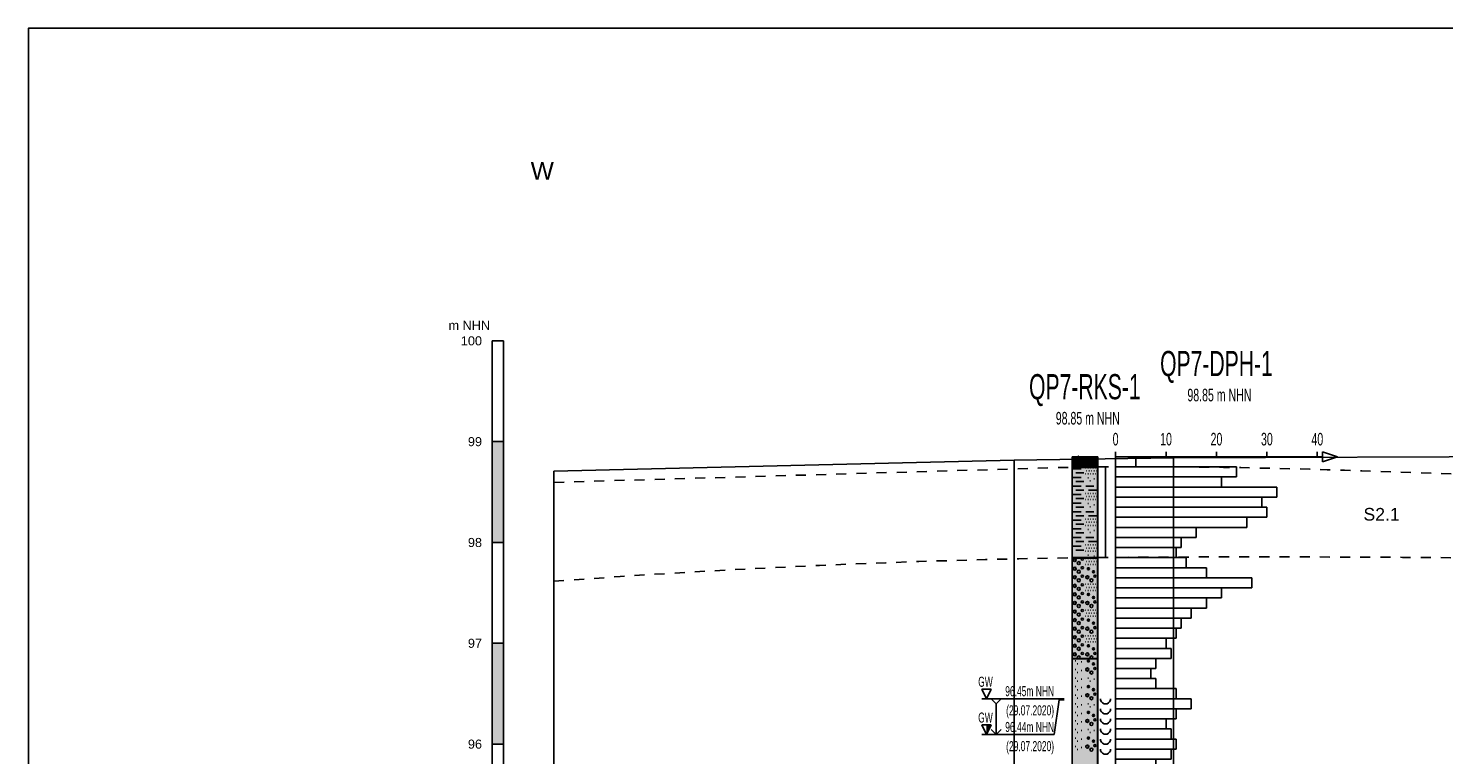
# Model space of a CAD drawing. Header units: metres. Extents: x -17 to 824, y 89 to 134.
# Tile 60 of 80: x 576 to 590, y 96 to 103. Entities that reach past the tile are written whole.
import ezdxf
from ezdxf.enums import TextEntityAlignment as Align

# ---------------------------------------------------------------- set-up
doc = ezdxf.new("R2010")
doc.units = ezdxf.units.M
doc.linetypes.add('ACAD_ISO03W100', pattern=[30, 12, -18])
for name, color, linetype in [('BG_GT_DC_DPH', 249, 'Continuous'), ('BG_GT_DC_RKS', 249, 'Continuous'), ('BG_GT_SCHICHT', 3, 'ACAD_ISO03W100'), ('BG_GT_TE', 6, 'Continuous'), ('BW_KOERP_GESCH', 126, 'Continuous'), ('BW_Z_BEM', 52, 'Continuous'), ('ZZ_LAYOUT', 2, 'Continuous')]:
    doc.layers.add(name, color=color, linetype=linetype)
doc.layers.add('ZZ_AFENSTER', color=6, linetype='Continuous', plot=False)
doc.styles.add('ARI018_V_100', font='arial.ttf', dxfattribs={"height": 0.18})
doc.styles.add('ARI025_V_50', font='arial.ttf', dxfattribs={"height": 0.125})
doc.styles.add('ARI035_V_50', font='arial.ttf', dxfattribs={"height": 0.175})
doc.styles.get("Standard").update_dxf_attribs({"font": 'arial.ttf'})

# ---------------------------------------------------------------- blocks, each defined once
blk = doc.blocks.new('QP7-RKS-1')
for p, q in [((-0.0026, 0), (0, 0)), ((-0.0026, -0.0021), (-0.0026, 0)), ((-0.0026, 0), (0.0024, 0)), ((-0.0026, -0.12), (-0.0026, 0)), ((0, 0), (0, -0.0021)), ((0, 0), (0.0025, 0)), ((0, -0.0021), (0, 0)), ((0.0024, 0), (0.0024, -0.12)), ((0.0025, 0), (0.0025, -0.0021)), ((-0.0026, -0.002), (0.0025, -0.002)), ((-0.0026, -0.0201), (-0.0026, -0.002)), ((0, -0.0021), (-0.0026, -0.0021)), ((-0.0024, -0.0024), (-0.0008, -0.0024)), ((0.0025, -0.0021), (0, -0.0021)), ((0, -0.0022), (0.0001, -0.0022)), ((0.0002, -0.0028), (0.0003, -0.0028)), ((0.0004, -0.0005), (0.0008, -0.0005)), ((0.00041, -0.00045), (0.00079, -0.00045)), ((0.00041, -0.00055), (0.00079, -0.00055)), ((0.00043, -0.0004), (0.00077, -0.0004)), ((0.00043, -0.0006), (0.00077, -0.0006)), ((0.00047, -0.00035), (0.00073, -0.00035)), ((0.00047, -0.00065), (0.00073, -0.00065)), ((0.0005, -0.0022), (0.0006, -0.0022)), ((0.0006, -0.0011), (0.0007, -0.0011)), ((0.0007, -0.0028), (0.0008, -0.0028)), ((0.001, -0.0022), (0.0011, -0.0022)), ((0.0012, -0.0028), (0.0013, -0.0028)), ((0.0015, -0.0022), (0.0016, -0.0022)), ((0.0016, -0.0005), (0.0017, -0.0005)), ((0.0016, -0.0011), (0.0017, -0.0011)), ((0.0017, -0.0028), (0.0018, -0.0028)), ((0.002, -0.0022), (0.0021, -0.0022)), ((0.0022, -0.0028), (0.0023, -0.0028)), ((0.0025, -0.002), (0.0025, -0.0201)), ((0.004, -0.002), (0.004, -0.02)), ((-0.0024, -0.0041), (-0.0008, -0.0041)), ((-0.0019, -0.0032), (-0.0003, -0.0032)), ((-0.0019, -0.0049), (-0.0003, -0.0049)), ((0, -0.0034), (0.0001, -0.0034)), ((0.0005, -0.0034), (0.0006, -0.0034)), ((0.0005, -0.0042), (0.0006, -0.0042)), ((0.0009, -0.0048), (0.001, -0.0048)), ((0.001, -0.0034), (0.0011, -0.0034)), ((0.0015, -0.0034), (0.0016, -0.0034)), ((0.0017, -0.0044), (0.0018, -0.0044)), ((0.002, -0.0034), (0.0021, -0.0034)), ((-0.0024, -0.0058), (-0.0008, -0.0058)), ((-0.0024, -0.0075), (-0.0008, -0.0075)), ((-0.0019, -0.0066), (-0.0003, -0.0066)), ((-0.0019, -0.0083), (-0.0003, -0.0083)), ((0, -0.0073), (0.0001, -0.0073)), ((0.0001, -0.0058), (0.0017, -0.0058)), ((0.0002, -0.0079), (0.0003, -0.0079)), ((0.0005, -0.0073), (0.0006, -0.0073)), ((0.0006, -0.0066), (0.0022, -0.0066)), ((0.0007, -0.0079), (0.0008, -0.0079)), ((0.001, -0.0073), (0.0011, -0.0073)), ((0.0012, -0.0079), (0.0013, -0.0079)), ((0.0015, -0.0073), (0.0016, -0.0073)), ((0.0017, -0.0079), (0.0018, -0.0079)), ((0.002, -0.0073), (0.0021, -0.0073)), ((0.0022, -0.0079), (0.0023, -0.0079)), ((-0.0024, -0.0092), (-0.0008, -0.0092)), ((-0.0024, -0.0109), (-0.0008, -0.0109)), ((-0.0019, -0.01), (-0.0003, -0.01)), ((0, -0.0085), (0.0001, -0.0085)), ((0.0001, -0.0109), (0.0017, -0.0109)), ((0.0005, -0.0085), (0.0006, -0.0085)), ((0.0005, -0.0093), (0.0006, -0.0093)), ((0.0009, -0.0099), (0.001, -0.0099)), ((0.001, -0.0085), (0.0011, -0.0085)), ((0.0015, -0.0085), (0.0016, -0.0085)), ((0.0017, -0.0095), (0.0018, -0.0095)), ((0.002, -0.0085), (0.0021, -0.0085)), ((-0.0024, -0.0126), (-0.0008, -0.0126)), ((-0.0019, -0.0117), (-0.0003, -0.0117)), ((-0.0019, -0.0134), (-0.0003, -0.0134)), ((0, -0.0124), (0.0001, -0.0124)), ((0, -0.0136), (0.0001, -0.0136)), ((0.0002, -0.013), (0.0003, -0.013)), ((0.0005, -0.0124), (0.0006, -0.0124)), ((0.0005, -0.0136), (0.0006, -0.0136)), ((0.0006, -0.0117), (0.0022, -0.0117)), ((0.0007, -0.013), (0.0008, -0.013)), ((0.001, -0.0124), (0.0011, -0.0124)), ((0.001, -0.0136), (0.0011, -0.0136)), ((0.0012, -0.013), (0.0013, -0.013)), ((0.0015, -0.0124), (0.0016, -0.0124)), ((0.0015, -0.0136), (0.0016, -0.0136)), ((0.0017, -0.013), (0.0018, -0.013)), ((0.002, -0.0124), (0.0021, -0.0124)), ((0.002, -0.0136), (0.0021, -0.0136)), ((0.0022, -0.013), (0.0023, -0.013)), ((-0.0024, -0.0143), (-0.0008, -0.0143)), ((-0.0024, -0.016), (-0.0008, -0.016)), ((-0.0019, -0.0151), (-0.0003, -0.0151)), ((-0.0019, -0.0168), (-0.0003, -0.0168)), ((0.0001, -0.016), (0.0017, -0.016)), ((0.0005, -0.0144), (0.0006, -0.0144)), ((0.0006, -0.0168), (0.0022, -0.0168)), ((0.0009, -0.015), (0.001, -0.015)), ((0.0017, -0.0146), (0.0018, -0.0146)), ((-0.0024, -0.0177), (-0.0008, -0.0177)), ((-0.0019, -0.0185), (-0.0003, -0.0185)), ((0, -0.0175), (0.0001, -0.0175)), ((0, -0.0187), (0.0001, -0.0187)), ((0.0002, -0.0181), (0.0003, -0.0181)), ((0.0005, -0.0175), (0.0006, -0.0175)), ((0.0005, -0.0187), (0.0006, -0.0187)), ((0.0005, -0.0195), (0.0006, -0.0195)), ((0.0007, -0.0181), (0.0008, -0.0181)), ((0.001, -0.0175), (0.0011, -0.0175)), ((0.001, -0.0187), (0.0011, -0.0187)), ((0.0012, -0.0181), (0.0013, -0.0181)), ((0.0015, -0.0175), (0.0016, -0.0175)), ((0.0015, -0.0187), (0.0016, -0.0187)), ((0.0017, -0.0181), (0.0018, -0.0181)), ((0.002, -0.0175), (0.0021, -0.0175)), ((0.002, -0.0187), (0.0021, -0.0187)), ((0.0022, -0.0181), (0.0023, -0.0181)), ((-0.0026, -0.02), (0.0025, -0.02)), ((-0.0026, -0.0401), (-0.0026, -0.02)), ((0.0025, -0.0201), (-0.0026, -0.0201)), ((-0.0021, -0.0205), (-0.002, -0.0205)), ((-0.0021, -0.0222), (-0.002, -0.0222)), ((0, -0.0202), (0.0001, -0.0202)), ((0, -0.0214), (0.0001, -0.0214)), ((0.0002, -0.0208), (0.0003, -0.0208)), ((0.0004, -0.0222), (0.0008, -0.0222)), ((0.00041, -0.02215), (0.00079, -0.02215)), ((0.00041, -0.02225), (0.00079, -0.02225)), ((0.00043, -0.0221), (0.00077, -0.0221)), ((0.00043, -0.0223), (0.00077, -0.0223)), ((0.00047, -0.02205), (0.00073, -0.02205)), ((0.00047, -0.02235), (0.00073, -0.02235)), ((0.0005, -0.0202), (0.0006, -0.0202)), ((0.0005, -0.0214), (0.0006, -0.0214)), ((0.0007, -0.0208), (0.0008, -0.0208)), ((0.001, -0.0202), (0.0011, -0.0202)), ((0.001, -0.0214), (0.0011, -0.0214)), ((0.0012, -0.0208), (0.0013, -0.0208)), ((0.0015, -0.0202), (0.0016, -0.0202)), ((0.0015, -0.0214), (0.0016, -0.0214)), ((0.0017, -0.0197), (0.0018, -0.0197)), ((0.0017, -0.0208), (0.0018, -0.0208)), ((0.002, -0.0202), (0.0021, -0.0202)), ((0.002, -0.0214), (0.0021, -0.0214)), ((0.0022, -0.0208), (0.0023, -0.0208)), ((0.0025, -0.02), (0.0025, -0.0401)), ((-0.0021, -0.0239), (-0.002, -0.0239)), ((0.0004, -0.0239), (0.0005, -0.0239)), ((0.0014, -0.0228), (0.0018, -0.0228)), ((0.00141, -0.02275), (0.00179, -0.02275)), ((0.00141, -0.02285), (0.00179, -0.02285)), ((0.00143, -0.0227), (0.00177, -0.0227)), ((0.00143, -0.0229), (0.00177, -0.0229)), ((0.00147, -0.02265), (0.00173, -0.02265)), ((0.00147, -0.02295), (0.00173, -0.02295)), ((-0.0021, -0.0256), (-0.002, -0.0256)), ((-0.0021, -0.0273), (-0.002, -0.0273)), ((0, -0.0253), (0.0001, -0.0253)), ((0, -0.0265), (0.0001, -0.0265)), ((0.0002, -0.0259), (0.0003, -0.0259)), ((0.0004, -0.0273), (0.0008, -0.0273)), ((0.00041, -0.02725), (0.00079, -0.02725)), ((0.00041, -0.02735), (0.00079, -0.02735)), ((0.00043, -0.0272), (0.00077, -0.0272)), ((0.00043, -0.0274), (0.00077, -0.0274)), ((0.00047, -0.02715), (0.00073, -0.02715)), ((0.00047, -0.02745), (0.00073, -0.02745)), ((0.0005, -0.0253), (0.0006, -0.0253)), ((0.0005, -0.0265), (0.0006, -0.0265)), ((0.0007, -0.0259), (0.0008, -0.0259)), ((0.001, -0.0253), (0.0011, -0.0253)), ((0.001, -0.0265), (0.0011, -0.0265)), ((0.0012, -0.0259), (0.0013, -0.0259)), ((0.0014, -0.0279), (0.0018, -0.0279)), ((0.00141, -0.02785), (0.00179, -0.02785)), ((0.00141, -0.02795), (0.00179, -0.02795)), ((0.00143, -0.0278), (0.00177, -0.0278)), ((0.00143, -0.028), (0.00177, -0.028)), ((0.00147, -0.02775), (0.00173, -0.02775)), ((0.00147, -0.02805), (0.00173, -0.02805)), ((0.0015, -0.0253), (0.0016, -0.0253)), ((0.0015, -0.0265), (0.0016, -0.0265)), ((0.0017, -0.0259), (0.0018, -0.0259)), ((0.002, -0.0253), (0.0021, -0.0253)), ((0.002, -0.0265), (0.0021, -0.0265)), ((0.0022, -0.0259), (0.0023, -0.0259)), ((-0.0021, -0.029), (-0.002, -0.029)), ((-0.0021, -0.0307), (-0.002, -0.0307)), ((0, -0.0304), (0.0001, -0.0304)), ((0.0004, -0.029), (0.0005, -0.029)), ((0.0005, -0.0304), (0.0006, -0.0304)), ((0.001, -0.0304), (0.0011, -0.0304)), ((0.0015, -0.0304), (0.0016, -0.0304)), ((0.002, -0.0304), (0.0021, -0.0304)), ((-0.0021, -0.0324), (-0.002, -0.0324)), ((0, -0.0316), (0.0001, -0.0316)), ((0.0002, -0.031), (0.0003, -0.031)), ((0.0004, -0.0324), (0.0008, -0.0324)), ((0.00041, -0.03235), (0.00079, -0.03235)), ((0.00041, -0.03245), (0.00079, -0.03245)), ((0.00043, -0.0323), (0.00077, -0.0323)), ((0.00043, -0.0325), (0.00077, -0.0325)), ((0.00047, -0.03225), (0.00073, -0.03225)), ((0.00047, -0.03255), (0.00073, -0.03255)), ((0.0005, -0.0316), (0.0006, -0.0316)), ((0.0007, -0.031), (0.0008, -0.031)), ((0.001, -0.0316), (0.0011, -0.0316)), ((0.0012, -0.031), (0.0013, -0.031)), ((0.0014, -0.033), (0.0018, -0.033)), ((0.00141, -0.03295), (0.00179, -0.03295)), ((0.00141, -0.03305), (0.00179, -0.03305)), ((0.00143, -0.0329), (0.00177, -0.0329)), ((0.00143, -0.0331), (0.00177, -0.0331)), ((0.00147, -0.03285), (0.00173, -0.03285)), ((0.00147, -0.03315), (0.00173, -0.03315)), ((0.0015, -0.0316), (0.0016, -0.0316)), ((0.0017, -0.031), (0.0018, -0.031)), ((0.002, -0.0316), (0.0021, -0.0316)), ((0.0022, -0.031), (0.0023, -0.031)), ((-0.0021, -0.0341), (-0.002, -0.0341)), ((-0.0021, -0.0358), (-0.002, -0.0358)), ((0, -0.0355), (0.0001, -0.0355)), ((0.0002, -0.0361), (0.0003, -0.0361)), ((0.0004, -0.0341), (0.0005, -0.0341)), ((0.0005, -0.0355), (0.0006, -0.0355)), ((0.0007, -0.0361), (0.0008, -0.0361)), ((0.001, -0.0355), (0.0011, -0.0355)), ((0.0012, -0.0361), (0.0013, -0.0361)), ((0.0015, -0.0355), (0.0016, -0.0355)), ((0.0017, -0.0361), (0.0018, -0.0361)), ((0.002, -0.0355), (0.0021, -0.0355)), ((0.0022, -0.0361), (0.0023, -0.0361)), ((-0.0021, -0.0375), (-0.002, -0.0375)), ((-0.0021, -0.0392), (-0.002, -0.0392)), ((0, -0.0367), (0.0001, -0.0367)), ((0.0004, -0.0375), (0.0008, -0.0375)), ((0.0004, -0.0392), (0.0005, -0.0392)), ((0.00041, -0.03745), (0.00079, -0.03745)), ((0.00041, -0.03755), (0.00079, -0.03755)), ((0.00043, -0.0374), (0.00077, -0.0374)), ((0.00043, -0.0376), (0.00077, -0.0376)), ((0.00047, -0.03735), (0.00073, -0.03735)), ((0.00047, -0.03765), (0.00073, -0.03765)), ((0.0005, -0.0367), (0.0006, -0.0367)), ((0.001, -0.0367), (0.0011, -0.0367)), ((0.0014, -0.0381), (0.0018, -0.0381)), ((0.00141, -0.03805), (0.00179, -0.03805)), ((0.00141, -0.03815), (0.00179, -0.03815)), ((0.00143, -0.038), (0.00177, -0.038)), ((0.00143, -0.0382), (0.00177, -0.0382)), ((0.00147, -0.03795), (0.00173, -0.03795)), ((0.00147, -0.03825), (0.00173, -0.03825)), ((0.0015, -0.0367), (0.0016, -0.0367)), ((0.002, -0.0367), (0.0021, -0.0367)), ((-0.0026, -0.04), (0.0025, -0.04)), ((-0.0026, -0.1201), (-0.0026, -0.04)), ((0.0025, -0.0401), (-0.0026, -0.0401)), ((-0.002, -0.0405), (-0.0019, -0.0405)), ((-0.0016, -0.0411), (-0.0015, -0.0411)), ((-0.0008, -0.0407), (-0.0007, -0.0407)), ((0.0004, -0.0405), (0.0008, -0.0405)), ((0.00041, -0.04045), (0.00079, -0.04045)), ((0.00041, -0.04055), (0.00079, -0.04055)), ((0.00043, -0.0404), (0.00077, -0.0404)), ((0.00043, -0.0406), (0.00077, -0.0406)), ((0.00047, -0.04035), (0.00073, -0.04035)), ((0.00047, -0.04065), (0.00073, -0.04065)), ((0.0014, -0.0411), (0.0018, -0.0411)), ((0.00141, -0.04105), (0.00179, -0.04105)), ((0.00141, -0.04115), (0.00179, -0.04115)), ((0.00143, -0.041), (0.00177, -0.041)), ((0.00143, -0.0412), (0.00177, -0.0412)), ((0.00147, -0.04095), (0.00173, -0.04095)), ((0.00147, -0.04125), (0.00173, -0.04125)), ((0.0025, -0.04), (0.0025, -0.1201)), ((-0.002, -0.0422), (-0.0019, -0.0422)), ((-0.002, -0.0439), (-0.0019, -0.0439)), ((-0.0016, -0.0428), (-0.0015, -0.0428)), ((-0.0016, -0.0445), (-0.0015, -0.0445)), ((-0.0008, -0.0424), (-0.0007, -0.0424)), ((-0.0008, -0.0441), (-0.0007, -0.0441)), ((0.0004, -0.0422), (0.0005, -0.0422)), ((0.0005, -0.0439), (0.0006, -0.0439)), ((0.0009, -0.0445), (0.001, -0.0445)), ((0.0017, -0.0441), (0.0018, -0.0441)), ((-0.002, -0.0456), (-0.0019, -0.0456)), ((-0.002, -0.0473), (-0.0019, -0.0473)), ((-0.0016, -0.0462), (-0.0015, -0.0462)), ((-0.0008, -0.0458), (-0.0007, -0.0458)), ((-0.0008, -0.0475), (-0.0007, -0.0475)), ((0.0004, -0.0456), (0.0008, -0.0456)), ((0.0004, -0.0473), (0.0005, -0.0473)), ((0.00041, -0.04555), (0.00079, -0.04555)), ((0.00041, -0.04565), (0.00079, -0.04565)), ((0.00043, -0.0455), (0.00077, -0.0455)), ((0.00043, -0.0457), (0.00077, -0.0457)), ((0.00047, -0.04545), (0.00073, -0.04545)), ((0.00047, -0.04575), (0.00073, -0.04575)), ((0.0014, -0.0462), (0.0018, -0.0462)), ((0.00141, -0.04615), (0.00179, -0.04615)), ((0.00141, -0.04625), (0.00179, -0.04625)), ((0.00143, -0.0461), (0.00177, -0.0461)), ((0.00143, -0.0463), (0.00177, -0.0463)), ((0.00147, -0.04605), (0.00173, -0.04605)), ((0.00147, -0.04635), (0.00173, -0.04635)), ((-0.002, -0.049), (-0.0019, -0.049)), ((-0.0016, -0.0479), (-0.0015, -0.0479)), ((-0.0016, -0.0496), (-0.0015, -0.0496)), ((-0.0008, -0.0492), (-0.0007, -0.0492)), ((0.0005, -0.049), (0.0006, -0.049)), ((0.0009, -0.0496), (0.001, -0.0496)), ((0.0017, -0.0492), (0.0018, -0.0492)), ((0.003, -0.048), (0.003, -0.0483)), ((0.003, -0.0483), (0.0032, -0.0486)), ((0.003, -0.05), (0.003, -0.0503)), ((0.003, -0.0503), (0.0032, -0.0506)), ((0.0032, -0.0486), (0.0034, -0.0488)), ((0.0034, -0.0488), (0.0037, -0.049)), ((0.0037, -0.049), (0.004, -0.049)), ((0.004, -0.049), (0.0043, -0.049)), ((0.0043, -0.049), (0.0046, -0.0488)), ((0.0046, -0.0488), (0.0048, -0.0486)), ((0.0048, -0.0486), (0.005, -0.0483)), ((0.0048, -0.0506), (0.005, -0.0503)), ((0.005, -0.0483), (0.005, -0.048)), ((0.005, -0.0503), (0.005, -0.05)), ((-0.002, -0.0507), (-0.0019, -0.0507)), ((-0.002, -0.0524), (-0.0019, -0.0524)), ((-0.0016, -0.0513), (-0.0015, -0.0513)), ((-0.0016, -0.053), (-0.0015, -0.053)), ((-0.0008, -0.0509), (-0.0007, -0.0509)), ((-0.0008, -0.0526), (-0.0007, -0.0526)), ((0.0004, -0.0507), (0.0008, -0.0507)), ((0.0004, -0.0524), (0.0005, -0.0524)), ((0.00041, -0.05065), (0.00079, -0.05065)), ((0.00041, -0.05075), (0.00079, -0.05075)), ((0.00043, -0.0506), (0.00077, -0.0506)), ((0.00043, -0.0508), (0.00077, -0.0508)), ((0.00047, -0.05055), (0.00073, -0.05055)), ((0.00047, -0.05085), (0.00073, -0.05085)), ((0.0014, -0.0513), (0.0018, -0.0513)), ((0.00141, -0.05125), (0.00179, -0.05125)), ((0.00141, -0.05135), (0.00179, -0.05135)), ((0.00143, -0.0512), (0.00177, -0.0512)), ((0.00143, -0.0514), (0.00177, -0.0514)), ((0.00147, -0.05115), (0.00173, -0.05115)), ((0.00147, -0.05145), (0.00173, -0.05145)), ((0.003, -0.052), (0.003, -0.0523)), ((0.003, -0.0523), (0.0032, -0.0526)), ((0.0032, -0.0506), (0.0034, -0.0508)), ((0.0032, -0.0526), (0.0034, -0.0528)), ((0.0034, -0.0508), (0.0037, -0.051)), ((0.0034, -0.0528), (0.0037, -0.053)), ((0.0037, -0.051), (0.004, -0.051)), ((0.0037, -0.053), (0.004, -0.053)), ((0.004, -0.051), (0.0043, -0.051)), ((0.004, -0.053), (0.0043, -0.053)), ((0.0043, -0.051), (0.0046, -0.0508)), ((0.0043, -0.053), (0.0046, -0.0528)), ((0.0046, -0.0508), (0.0048, -0.0506)), ((0.0046, -0.0528), (0.0048, -0.0526)), ((0.0048, -0.0526), (0.005, -0.0523)), ((0.005, -0.0523), (0.005, -0.052)), ((-0.002, -0.0541), (-0.0019, -0.0541)), ((-0.002, -0.0558), (-0.0019, -0.0558)), ((-0.0016, -0.0547), (-0.0015, -0.0547)), ((-0.0008, -0.0543), (-0.0007, -0.0543)), ((-0.0008, -0.056), (-0.0007, -0.056)), ((0.0004, -0.0558), (0.0008, -0.0558)), ((0.00041, -0.05575), (0.00079, -0.05575)), ((0.00041, -0.05585), (0.00079, -0.05585)), ((0.00043, -0.0557), (0.00077, -0.0557)), ((0.00043, -0.0559), (0.00077, -0.0559)), ((0.00047, -0.05565), (0.00073, -0.05565)), ((0.00047, -0.05595), (0.00073, -0.05595)), ((0.0005, -0.0541), (0.0006, -0.0541)), ((0.0009, -0.0547), (0.001, -0.0547)), ((0.0017, -0.0543), (0.0018, -0.0543)), ((0.003, -0.054), (0.003, -0.0543)), ((0.003, -0.0543), (0.0032, -0.0546)), ((0.003, -0.056), (0.003, -0.0563)), ((0.0032, -0.0546), (0.0034, -0.0548)), ((0.0034, -0.0548), (0.0037, -0.055)), ((0.0037, -0.055), (0.004, -0.055)), ((0.004, -0.055), (0.0043, -0.055)), ((0.0043, -0.055), (0.0046, -0.0548)), ((0.0046, -0.0548), (0.0048, -0.0546)), ((0.0048, -0.0546), (0.005, -0.0543)), ((0.005, -0.0543), (0.005, -0.054)), ((0.005, -0.0563), (0.005, -0.056)), ((-0.002, -0.0575), (-0.0019, -0.0575)), ((-0.0016, -0.0564), (-0.0015, -0.0564)), ((-0.0016, -0.0581), (-0.0015, -0.0581)), ((-0.0008, -0.0577), (-0.0007, -0.0577)), ((0.0004, -0.0575), (0.0005, -0.0575)), ((0.0014, -0.0564), (0.0018, -0.0564)), ((0.00141, -0.05635), (0.00179, -0.05635)), ((0.00141, -0.05645), (0.00179, -0.05645)), ((0.00143, -0.0563), (0.00177, -0.0563)), ((0.00143, -0.0565), (0.00177, -0.0565)), ((0.00147, -0.05625), (0.00173, -0.05625)), ((0.00147, -0.05655), (0.00173, -0.05655)), ((0.003, -0.0563), (0.0032, -0.0566)), ((0.003, -0.058), (0.003, -0.0583)), ((0.003, -0.0583), (0.0032, -0.0586)), ((0.0032, -0.0566), (0.0034, -0.0568)), ((0.0032, -0.0586), (0.0034, -0.0588)), ((0.0034, -0.0568), (0.0037, -0.057)), ((0.0034, -0.0588), (0.0037, -0.059)), ((0.0037, -0.057), (0.004, -0.057)), ((0.004, -0.057), (0.0043, -0.057)), ((0.0043, -0.057), (0.0046, -0.0568)), ((0.0043, -0.059), (0.0046, -0.0588)), ((0.0046, -0.0568), (0.0048, -0.0566)), ((0.0046, -0.0588), (0.0048, -0.0586)), ((0.0048, -0.0566), (0.005, -0.0563)), ((0.0048, -0.0586), (0.005, -0.0583)), ((0.005, -0.0583), (0.005, -0.058)), ((0.0037, -0.059), (0.004, -0.059)), ((0.004, -0.059), (0.0043, -0.059))]:
    blk.add_line(p, q)
at = {"color": 160}
for p, q in [((-0.0196, -0.048), (-0.0205, -0.0461)), ((-0.0205, -0.0461), (-0.0187, -0.0461)), ((-0.0187, -0.0461), (-0.0196, -0.048)), ((-0.0205, -0.048), (-0.0042, -0.048)), ((-0.0177, -0.049), (-0.0187, -0.048)), ((-0.0167, -0.048), (-0.0177, -0.049)), ((-0.0177, -0.0551), (-0.0177, -0.049)), ((-0.0062, -0.0551), (-0.0052, -0.0482)), ((-0.0052, -0.0482), (-0.0042, -0.0482)), ((-0.0196, -0.0551), (-0.0205, -0.0532)), ((-0.0205, -0.0532), (-0.0187, -0.0532)), ((-0.0187, -0.0532), (-0.0196, -0.0551)), ((-0.0187, -0.0532), (-0.0196, -0.0532)), ((-0.01872, -0.05325), (-0.0196, -0.05325)), ((-0.01875, -0.0533), (-0.0196, -0.0533)), ((-0.0205, -0.0551), (-0.0062, -0.0551)), ((-0.01877, -0.05335), (-0.0196, -0.05335)), ((-0.01879, -0.0534), (-0.0196, -0.0534)), ((-0.01882, -0.05345), (-0.0196, -0.05345)), ((-0.01884, -0.0535), (-0.0196, -0.0535)), ((-0.01887, -0.05355), (-0.0196, -0.05355)), ((-0.01889, -0.0536), (-0.0196, -0.0536)), ((-0.01891, -0.05365), (-0.0196, -0.05365)), ((-0.01894, -0.0537), (-0.0196, -0.0537)), ((-0.01896, -0.05375), (-0.0196, -0.05375)), ((-0.01898, -0.0538), (-0.0196, -0.0538)), ((-0.01901, -0.05385), (-0.0196, -0.05385)), ((-0.01903, -0.0539), (-0.0196, -0.0539)), ((-0.01906, -0.05395), (-0.0196, -0.05395)), ((-0.01908, -0.054), (-0.0196, -0.054)), ((-0.0191, -0.05405), (-0.0196, -0.05405)), ((-0.01913, -0.0541), (-0.0196, -0.0541)), ((-0.01915, -0.05415), (-0.0196, -0.05415)), ((-0.01917, -0.0542), (-0.0196, -0.0542)), ((-0.0192, -0.05425), (-0.0196, -0.05425)), ((-0.01922, -0.0543), (-0.0196, -0.0543)), ((-0.01924, -0.05435), (-0.0196, -0.05435)), ((-0.01927, -0.0544), (-0.0196, -0.0544)), ((-0.01929, -0.05445), (-0.0196, -0.05445)), ((-0.01932, -0.0545), (-0.0196, -0.0545)), ((-0.01934, -0.05455), (-0.0196, -0.05455)), ((-0.01936, -0.0546), (-0.0196, -0.0546)), ((-0.01939, -0.05465), (-0.0196, -0.05465)), ((-0.01941, -0.0547), (-0.0196, -0.0547)), ((-0.01943, -0.05475), (-0.0196, -0.05475)), ((-0.01946, -0.0548), (-0.0196, -0.0548)), ((-0.01948, -0.05485), (-0.0196, -0.05485)), ((-0.01951, -0.0549), (-0.0196, -0.0549)), ((-0.01953, -0.05495), (-0.0196, -0.05495)), ((-0.01955, -0.055), (-0.0196, -0.055)), ((-0.01958, -0.05505), (-0.0196, -0.05505)), ((-0.0177, -0.0551), (-0.0187, -0.0541)), ((-0.0167, -0.0541), (-0.0177, -0.0551))]:
    blk.add_line(p, q, dxfattribs=at)
for centre, radius in [((0.0006, -0.0005), 0.0002), ((-0.0021, -0.0205), 0.0003), ((-0.0021, -0.0222), 0.0003), ((-0.0013, -0.0211), 0.0003), ((-0.0006, -0.0203), 0.0002), ((-0.0006, -0.022), 0.0002), ((0.0006, -0.0222), 0.0002), ((-0.0021, -0.0239), 0.0003), ((-0.0013, -0.0228), 0.0003), ((-0.0013, -0.0245), 0.0003), ((-0.0006, -0.0237), 0.0002), ((-0.0006, -0.0254), 0.0002), ((0.0004, -0.0239), 0.0003), ((0.0012, -0.0245), 0.0003), ((0.0016, -0.0228), 0.0002), ((0.0019, -0.0237), 0.0002), ((-0.0021, -0.0256), 0.0003), ((-0.0021, -0.0273), 0.0003), ((-0.0013, -0.0262), 0.0003), ((-0.0013, -0.0279), 0.0003), ((-0.0006, -0.0271), 0.0002), ((0.0006, -0.0273), 0.0002), ((0.0016, -0.0279), 0.0002), ((-0.0021, -0.029), 0.0003), ((-0.0021, -0.0307), 0.0003), ((-0.0013, -0.0296), 0.0003), ((-0.0006, -0.0288), 0.0002), ((-0.0006, -0.0305), 0.0002), ((0.0004, -0.029), 0.0003), ((0.0012, -0.0296), 0.0003), ((0.0019, -0.0288), 0.0002), ((-0.0021, -0.0324), 0.0003), ((-0.0013, -0.0313), 0.0003), ((-0.0013, -0.033), 0.0003), ((-0.0006, -0.0322), 0.0002), ((0.0006, -0.0324), 0.0002), ((0.0016, -0.033), 0.0002), ((-0.0021, -0.0341), 0.0003), ((-0.0021, -0.0358), 0.0003), ((-0.0013, -0.0347), 0.0003), ((-0.0013, -0.0364), 0.0003), ((-0.0006, -0.0339), 0.0002), ((-0.0006, -0.0356), 0.0002), ((0.0004, -0.0341), 0.0003), ((0.0012, -0.0347), 0.0003), ((0.0019, -0.0339), 0.0002), ((-0.0021, -0.0375), 0.0003), ((-0.0021, -0.0392), 0.0003), ((-0.0013, -0.0381), 0.0003), ((-0.0006, -0.0373), 0.0002), ((-0.0006, -0.039), 0.0002), ((0.0004, -0.0392), 0.0003), ((0.0006, -0.0375), 0.0002), ((0.0016, -0.0381), 0.0002), ((0.0019, -0.039), 0.0002), ((-0.0013, -0.0398), 0.0003), ((0.0004, -0.0422), 0.0003), ((0.0006, -0.0405), 0.0002), ((0.0012, -0.0398), 0.0003), ((0.0016, -0.0411), 0.0002), ((0.0019, -0.042), 0.0002), ((0.0012, -0.0428), 0.0003), ((0.0004, -0.0473), 0.0003), ((0.0006, -0.0456), 0.0002), ((0.0012, -0.0479), 0.0003), ((0.0016, -0.0462), 0.0002), ((0.0019, -0.0471), 0.0002), ((0.0006, -0.0507), 0.0002), ((0.0004, -0.0524), 0.0003), ((0.0012, -0.053), 0.0003), ((0.0016, -0.0513), 0.0002), ((0.0019, -0.0522), 0.0002), ((0.0006, -0.0558), 0.0002), ((0.0004, -0.0575), 0.0003), ((0.0012, -0.0581), 0.0003), ((0.0016, -0.0564), 0.0002), ((0.0019, -0.0573), 0.0002)]:
    blk.add_circle(centre, radius)
at = {"color": 254}
blk.add_solid([(-0.0026, 0), (0, 0), (-0.0026, -0.0021), (0, -0.0021)], dxfattribs=at)
at = {"color": 51}
for points in [[(0, 0), (0.0025, 0), (0, -0.0021), (0.0025, -0.0021)], [(-0.0026, -0.02), (0.0025, -0.02), (-0.0026, -0.0401), (0.0025, -0.0401)]]:
    blk.add_solid(points, dxfattribs=at)
at = {"color": 191}
blk.add_solid([(-0.0026, -0.002), (0.0025, -0.002), (-0.0026, -0.0201), (0.0025, -0.0201)], dxfattribs=at)
at = {"color": 33}
blk.add_solid([(-0.0026, -0.04), (0.0025, -0.04), (-0.0026, -0.1201), (0.0025, -0.1201)], dxfattribs=at)
at = {"width": 0.6}
for s, height, p in [('QP7-RKS-1', 0.005, (-0.0001, 0.0114)), ('  98.85 m NHN', 0.0025, (-0.0001, 0.0064))]:
    blk.add_text(s, height=height, dxfattribs=at).set_placement(p, align=Align.CENTER)
blk.add_text('A', height=0.00167, dxfattribs=at).set_placement((-0.0014, 0.0003), align=Align.TOP_CENTER)
at = {"color": 160, "width": 0.6}
for s, p in [('GW', (-0.01836, -0.04563)), ('96.45m NHN', (-0.0062, -0.0475)), ('(29.07.2020)', (-0.0062, -0.0513)), ('GW', (-0.01836, -0.05273)), ('96.44m NHN', (-0.0062, -0.0546)), ('(29.07.2020)', (-0.0062, -0.0584))]:
    blk.add_text(s, height=0.002, dxfattribs=at).set_placement(p, align=Align.RIGHT)
blk = doc.blocks.new('QP7-DPH-1')
for p, q in [((0, 0), (0, 0.001)), ((0, 0), (0.041, 0)), ((0, 0), (0, -0.121)), ((0, 0), (0, -0.12)), ((0, 0), (0.04, 0)), ((0.01, 0), (0.01, 0.001)), ((0.02, 0), (0.02, 0.001)), ((0.03, 0), (0.03, 0.001)), ((0.04, 0), (0.04, 0.001)), ((0.041, 0), (0.041, 0.001)), ((0.041, 0.001), (0.044, 0)), ((0.044, 0), (0.041, -0.001)), ((0.041, -0.001), (0.041, 0)), ((0, -0.121), (-0.001, -0.121)), ((-0.001, -0.121), (0, -0.124)), ((0, -0.124), (0.001, -0.121)), ((0.001, -0.121), (0, -0.121))]:
    blk.add_line(p, q)
at = {"color": 10}
for p, q in [((0, 0), (0.004, 0)), ((0.004, 0), (0.004, -0.002)), ((0.004, -0.002), (0, -0.002)), ((0, -0.002), (0.024, -0.002)), ((0.024, -0.002), (0.024, -0.004)), ((0.024, -0.004), (0, -0.004)), ((0, -0.004), (0.021, -0.004)), ((0.021, -0.004), (0.021, -0.006)), ((0.021, -0.006), (0, -0.006)), ((0, -0.006), (0.032, -0.006)), ((0.032, -0.008), (0, -0.008)), ((0, -0.008), (0.029, -0.008)), ((0.029, -0.008), (0.029, -0.01)), ((0.032, -0.006), (0.032, -0.008)), ((0.029, -0.01), (0, -0.01)), ((0, -0.01), (0.03, -0.01)), ((0.03, -0.01), (0.03, -0.012)), ((0.03, -0.012), (0, -0.012)), ((0, -0.012), (0.026, -0.012)), ((0.026, -0.014), (0, -0.014)), ((0, -0.014), (0.016, -0.014)), ((0.016, -0.014), (0.016, -0.016)), ((0.026, -0.012), (0.026, -0.014)), ((0.016, -0.016), (0, -0.016)), ((0, -0.016), (0.013, -0.016)), ((0.013, -0.016), (0.013, -0.018)), ((0.013, -0.018), (0, -0.018)), ((0, -0.018), (0.012, -0.018)), ((0.012, -0.018), (0.012, -0.02)), ((0.012, -0.02), (0, -0.02)), ((0, -0.02), (0.014, -0.02)), ((0.014, -0.022), (0, -0.022)), ((0, -0.022), (0.018, -0.022)), ((0.014, -0.02), (0.014, -0.022)), ((0.018, -0.022), (0.018, -0.024)), ((0.018, -0.024), (0, -0.024)), ((0, -0.024), (0.027, -0.024)), ((0.027, -0.024), (0.027, -0.026)), ((0.027, -0.026), (0, -0.026)), ((0, -0.026), (0.021, -0.026)), ((0.021, -0.028), (0, -0.028)), ((0, -0.028), (0.018, -0.028)), ((0.018, -0.028), (0.018, -0.03)), ((0.021, -0.026), (0.021, -0.028)), ((0.018, -0.03), (0, -0.03)), ((0, -0.03), (0.015, -0.03)), ((0.015, -0.03), (0.015, -0.032)), ((0.015, -0.032), (0, -0.032)), ((0, -0.032), (0.013, -0.032)), ((0.013, -0.032), (0.013, -0.034)), ((0.013, -0.034), (0, -0.034)), ((0, -0.034), (0.012, -0.034)), ((0.012, -0.036), (0, -0.036)), ((0, -0.036), (0.01, -0.036)), ((0.01, -0.036), (0.01, -0.038)), ((0.012, -0.034), (0.012, -0.036)), ((0.01, -0.038), (0, -0.038)), ((0, -0.038), (0.011, -0.038)), ((0.011, -0.038), (0.011, -0.04)), ((0.011, -0.04), (0, -0.04)), ((0, -0.04), (0.008, -0.04)), ((0.008, -0.042), (0, -0.042)), ((0, -0.042), (0.007, -0.042)), ((0.007, -0.042), (0.007, -0.044)), ((0.008, -0.04), (0.008, -0.042)), ((0.007, -0.044), (0, -0.044)), ((0, -0.044), (0.008, -0.044)), ((0.008, -0.044), (0.008, -0.046)), ((0.008, -0.046), (0, -0.046)), ((0, -0.046), (0.012, -0.046)), ((0.012, -0.046), (0.012, -0.048)), ((0.012, -0.048), (0, -0.048)), ((0, -0.048), (0.015, -0.048)), ((0.015, -0.05), (0, -0.05)), ((0, -0.05), (0.012, -0.05)), ((0.012, -0.05), (0.012, -0.052)), ((0.015, -0.048), (0.015, -0.05)), ((0.012, -0.052), (0, -0.052)), ((0, -0.052), (0.01, -0.052)), ((0.01, -0.052), (0.01, -0.054)), ((0.01, -0.054), (0, -0.054)), ((0, -0.054), (0.011, -0.054)), ((0.011, -0.056), (0, -0.056)), ((0, -0.056), (0.012, -0.056)), ((0.011, -0.054), (0.011, -0.056)), ((0.012, -0.056), (0.012, -0.058)), ((0.012, -0.058), (0, -0.058)), ((0, -0.058), (0.011, -0.058)), ((0.011, -0.058), (0.011, -0.06)), ((0.011, -0.06), (0, -0.06)), ((0, -0.06), (0.008, -0.06)), ((0.008, -0.06), (0.008, -0.062)), ((0.008, -0.062), (0, -0.062)), ((0, -0.062), (0.007, -0.062)), ((0.007, -0.064), (0, -0.064)), ((0, -0.064), (0.007, -0.064)), ((0.007, -0.062), (0.007, -0.064)), ((0.007, -0.064), (0.007, -0.066)), ((0.007, -0.066), (0, -0.066)), ((0, -0.066), (0.009, -0.066)), ((0.009, -0.066), (0.009, -0.068)), ((0.009, -0.068), (0, -0.068)), ((0, -0.068), (0.01, -0.068)), ((0.01, -0.07), (0, -0.07)), ((0, -0.07), (0.012, -0.07)), ((0.01, -0.068), (0.01, -0.07)), ((0.012, -0.07), (0.012, -0.072)), ((0.012, -0.072), (0, -0.072)), ((0, -0.072), (0.01, -0.072)), ((0.01, -0.072), (0.01, -0.074)), ((0.01, -0.074), (0, -0.074)), ((0, -0.074), (0.011, -0.074)), ((0.011, -0.074), (0.011, -0.076)), ((0.011, -0.076), (0, -0.076)), ((0, -0.076), (0.012, -0.076)), ((0.012, -0.078), (0, -0.078)), ((0, -0.078), (0.009, -0.078)), ((0.009, -0.078), (0.009, -0.08)), ((0.012, -0.076), (0.012, -0.078)), ((0.009, -0.08), (0, -0.08)), ((0, -0.08), (0.006, -0.08)), ((0.006, -0.08), (0.006, -0.082)), ((0.006, -0.082), (0, -0.082)), ((0, -0.082), (0.006, -0.082)), ((0.006, -0.084), (0, -0.084)), ((0, -0.084), (0.008, -0.084)), ((0.006, -0.082), (0.006, -0.084)), ((0.008, -0.084), (0.008, -0.086)), ((0.008, -0.086), (0, -0.086)), ((0, -0.086), (0.007, -0.086)), ((0.007, -0.086), (0.007, -0.088)), ((0.007, -0.088), (0, -0.088)), ((0, -0.088), (0.009, -0.088)), ((0.009, -0.088), (0.009, -0.09)), ((0.009, -0.09), (0, -0.09)), ((0, -0.09), (0.011, -0.09)), ((0.011, -0.092), (0, -0.092)), ((0, -0.092), (0.015, -0.092)), ((0.011, -0.09), (0.011, -0.092)), ((0.015, -0.092), (0.015, -0.094)), ((0.015, -0.094), (0, -0.094)), ((0, -0.094), (0.014, -0.094)), ((0.014, -0.094), (0.014, -0.096)), ((0.014, -0.096), (0, -0.096)), ((0, -0.096), (0.014, -0.096)), ((0.014, -0.098), (0, -0.098)), ((0, -0.098), (0.016, -0.098)), ((0.014, -0.096), (0.014, -0.098)), ((0.016, -0.098), (0.016, -0.1)), ((0.016, -0.1), (0, -0.1)), ((0, -0.1), (0.018, -0.1)), ((0.018, -0.1), (0.018, -0.102)), ((0.018, -0.102), (0, -0.102)), ((0, -0.102), (0.017, -0.102)), ((0.017, -0.102), (0.017, -0.104)), ((0.017, -0.104), (0, -0.104)), ((0, -0.104), (0.018, -0.104)), ((0.018, -0.106), (0, -0.106)), ((0, -0.106), (0.017, -0.106)), ((0.017, -0.106), (0.017, -0.108)), ((0.018, -0.104), (0.018, -0.106)), ((0.017, -0.108), (0, -0.108)), ((0, -0.108), (0.017, -0.108)), ((0.017, -0.108), (0.017, -0.11)), ((0.017, -0.11), (0, -0.11)), ((0, -0.11), (0.017, -0.11)), ((0.017, -0.112), (0, -0.112)), ((0, -0.112), (0.016, -0.112)), ((0.016, -0.112), (0.016, -0.114)), ((0.017, -0.11), (0.017, -0.112)), ((0.016, -0.114), (0, -0.114)), ((0, -0.114), (0.018, -0.114)), ((0.018, -0.114), (0.018, -0.116)), ((0.018, -0.116), (0, -0.116)), ((0, -0.116), (0.017, -0.116)), ((0.017, -0.116), (0.017, -0.118)), ((0.017, -0.118), (0, -0.118)), ((0, -0.118), (0.015, -0.118)), ((0.015, -0.12), (0, -0.12)), ((0.015, -0.118), (0.015, -0.12))]:
    blk.add_line(p, q, dxfattribs=at)
at = {"width": 0.6}
for s, height, p in [('QP7-DPH-1', 0.005, (0.02, 0.016)), ('  98.85 m NHN', 0.0025, (0.02, 0.011))]:
    blk.add_text(s, height=height, dxfattribs=at).set_placement(p, align=Align.CENTER)
for s, p in [('0', (0, 0.0015)), ('10', (0.01, 0.0015)), ('20', (0.02, 0.0015)), ('30', (0.03, 0.0015)), ('40', (0.04, 0.0015))]:
    blk.add_text(s, height=0.0025, dxfattribs=at).set_placement(p, align=Align.BOTTOM_CENTER)

msp = doc.modelspace()

# ---------------------------------------------------------------- hatches: boundary and pattern name
at = {"layer": 'ZZ_LAYOUT'}
h = msp.add_hatch(color=249, dxfattribs=at)
h.dxf.hatch_style = 1
h.paths.add_polyline_path([(580.641, 99), (580.529, 99), (580.529, 98), (580.641, 98)])
h = msp.add_hatch(color=249, dxfattribs=at)
h.dxf.hatch_style = 1
h.paths.add_polyline_path([(580.641, 97), (580.529, 97), (580.529, 96), (580.641, 96)])

# ---------------------------------------------------------------- linework, layer by layer
at = {"layer": 'BG_GT_SCHICHT', "ltscale": 0.005, "flags": 128}
for points in [[(581.141, 98.596), (586.408, 98.75, -0.010935), (589.15, 98.71, 0.010935), (597.379, 98.591)], [(581.141, 97.615, -0.015161), (586.408, 97.85, -0.009536), (594.796, 97.757, 0.007152), (597.592, 97.726)]]:
    msp.add_lwpolyline(points, format="xyb", dxfattribs=at)
at = {"layer": 'BW_KOERP_GESCH'}
msp.add_lwpolyline([(581.141, 98.707), (585.705, 98.815), (587.283, 98.839), (590.929, 98.853)], dxfattribs=at)
at = {"layer": 'BW_Z_BEM'}
for p, q in [((585.705, 98.815), (585.705, 92)), ((587.283, 98.839), (587.283, 92)), ((581.141, 98.707), (581.141, 92))]:
    msp.add_line(p, q, dxfattribs=at)
at = {"layer": 'ZZ_AFENSTER'}
msp.add_lwpolyline([(575.93, 88.75), (575.93, 103.1), (615.43, 103.1), (615.43, 88.75)], close=True, dxfattribs=at)
at = {"layer": 'ZZ_LAYOUT', "color": 249}
for p, q in [((580.529, 93), (580.529, 100)), ((580.529, 100), (580.641, 100)), ((580.641, 100), (580.641, 93)), ((580.529, 99), (580.641, 99)), ((580.529, 98), (580.641, 98)), ((580.529, 97), (580.641, 97)), ((580.529, 96), (580.641, 96))]:
    msp.add_line(p, q, dxfattribs=at)

# ---------------------------------------------------------------- block references
at = {"layer": 'BG_GT_DC_DPH', "xscale": 50, "yscale": 50, "zscale": 50}
msp.add_blockref('QP7-DPH-1', (586.71, 98.85), dxfattribs=at)
at = {"layer": 'BG_GT_DC_RKS', "xscale": 50, "yscale": 50, "zscale": 50}
msp.add_blockref('QP7-RKS-1', (586.41, 98.85), dxfattribs=at)

# ---------------------------------------------------------------- texts
at = {"layer": 'BG_GT_TE', "insert": (589.347, 98.279), "char_height": 0.125, "attachment_point": 5, "style": 'ARI025_V_50'}
msp.add_mtext_dynamic_manual_height_columns('S2.1', width=0.32842, gutter_width=0.625, heights=[0], dxfattribs=at)
at = {"layer": 'ZZ_LAYOUT', "color": 249, "style": 'ARI018_V_100'}
for s, p in [('m NHN', (580.508, 100.154)), ('100', (580.428, 100)), ('99', (580.428, 99)), ('98', (580.428, 98)), ('97', (580.428, 97)), ('96', (580.428, 96))]:
    msp.add_text(s, height=0.09, dxfattribs=at).set_placement(p, align=Align.MIDDLE_RIGHT)
at = {"layer": 'ZZ_LAYOUT', "insert": (581.141, 101.6), "char_height": 0.175, "width": 0.22975, "attachment_point": 9, "style": 'ARI035_V_50'}
msp.add_mtext('W', dxfattribs=at)

doc.saveas('drawing.dxf')
